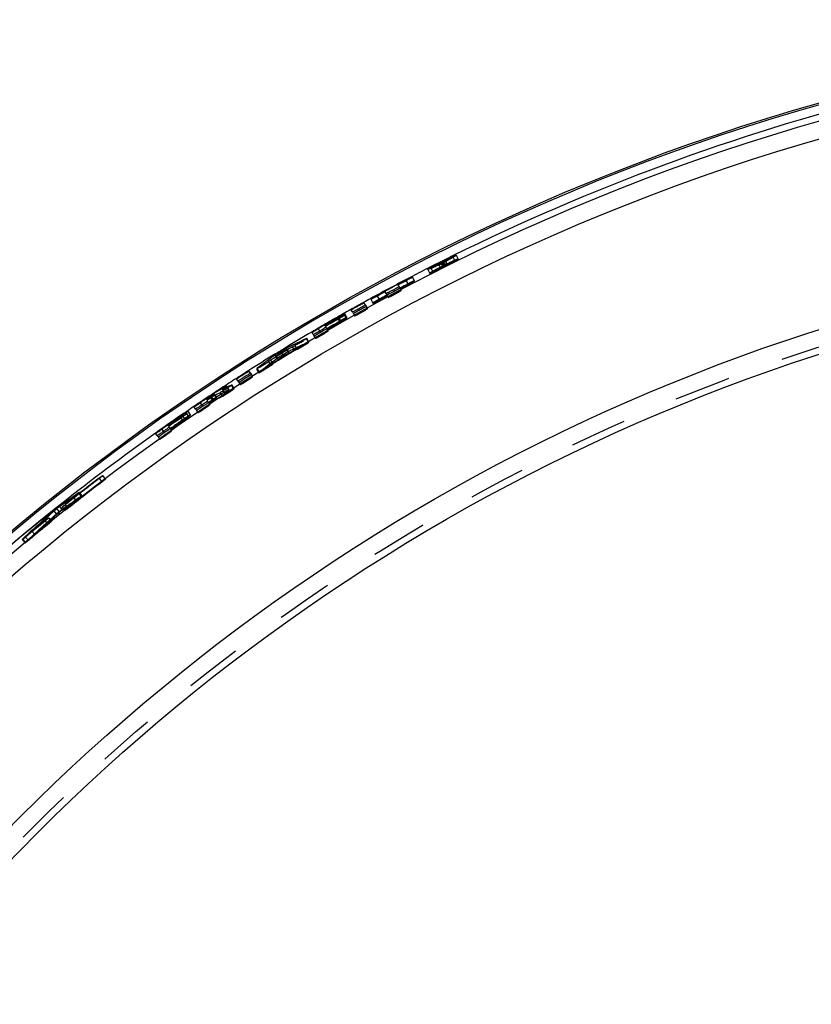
# Model space of a CAD drawing. Header units: millimetres. Extents: x 242 to 758, y 242 to 758.
# Tile 4 of 6: x 339 to 430, y 640 to 753. Entities that reach past the tile are written whole.
import ezdxf

# ---------------------------------------------------------------- set-up
doc = ezdxf.new("R2010")
doc.units = ezdxf.units.MM
doc.header["$LTSCALE"] = 65.185185
doc.linetypes.add('HIDDEN', pattern=[0.2, 0.1, -0.1])
doc.layers.add('KONST.EL_MIT_GEO', color=7, linetype='CONTINUOUS')

msp = doc.modelspace()

# ---------------------------------------------------------------- linework, layer by layer
at = {"layer": 'KONST.EL_MIT_GEO', "color": 7, "linetype": 'Continuous'}
for p, q in [((386.96, 724.86), (386.95, 724.87)), ((387.46, 725.11), (387.46, 725.12)), ((380.9, 721.46), (380.8, 721.65)), ((382.4, 722.26), (382.3, 722.45)), ((378.51, 720.15), (378.38, 720.38)), ((377.02, 719.33), (376.9, 719.55)), ((372.5, 716.73), (372.37, 716.95)), ((373.08, 717.41), (373.23, 717.16)), ((373.88, 717.73), (373.96, 717.59)), ((370.41, 715.67), (370.67, 715.79)), ((370.67, 715.79), (370.93, 715.91)), ((370.93, 715.91), (371.44, 716.16)), ((369.38, 715.18), (370.15, 715.55)), ((369.38, 715.18), (369.44, 715.09)), ((369.43, 715), (369.48, 714.91)), ((370.38, 715.45), (370.1, 715.32)), ((370.15, 715.55), (370.41, 715.67)), ((367.4, 713.64), (367.36, 713.6)), ((367.6, 713.79), (367.4, 713.64)), ((367.83, 714.2), (368.06, 714.37)), ((368.06, 714.37), (368.11, 714.28)), ((365.26, 712.3), (365.12, 712.52)), ((363.83, 711.39), (363.69, 711.6)), ((361.77, 710.03), (361.61, 709.94)), ((362.05, 710.38), (362.38, 710.55)), ((362.05, 710.38), (362.12, 710.26)), ((360.25, 709.24), (360.34, 709.11)), ((361.18, 709.77), (361.13, 709.85)), ((361.61, 709.94), (361.44, 709.86)), ((358.94, 708.16), (358.8, 708.37)), ((359.48, 708.87), (359.64, 708.63)), ((355.05, 705.83), (355.22, 705.59)), ((355.82, 706.21), (355.91, 706.08)), ((354.53, 705.1), (354.38, 705.31)), ((343.61, 697.23), (344.36, 697.75)), ((344.86, 698.02), (343.91, 697.35)), ((344.36, 697.75), (344.73, 698.01)), ((342.21, 696.11), (342.62, 696.47)), ((342.96, 696.68), (342.64, 696.39)), ((343.28, 696.91), (342.96, 696.68)), ((343.25, 696.97), (343.61, 697.23)), ((343.91, 697.35), (343.28, 696.91)), ((341.02, 695.01), (341.41, 695.38)), ((342, 695.82), (341.36, 695.23)), ((341.41, 695.38), (341.81, 695.74)), ((341.81, 695.74), (342.21, 696.11)), ((342.32, 696.11), (342, 695.82)), ((342.64, 696.39), (342.32, 696.11)), ((340.41, 694.36), (340.09, 694.07)), ((340.62, 694.65), (341.02, 695.01)), ((341.36, 695.23), (341.04, 694.94)), ((339.03, 693.18), (339.82, 693.91))]:
    msp.add_line(p, q, dxfattribs=at)
at = {"layer": 'KONST.EL_MIT_GEO', "color": 8, "linetype": 'HIDDEN'}
for p, q in [((387.21, 724.37), (386.97, 724.84)), ((387.21, 725), (387.46, 724.49)), ((387.3, 725.01), (387.22, 724.97)), ((387.33, 725.02), (387.3, 725.01)), ((387.3, 725.01), (387.52, 724.56)), ((387.33, 725.07), (387.56, 724.6)), ((387.48, 725.06), (387.33, 725.02)), ((387.46, 725.11), (387.7, 724.61)), ((387.54, 725.13), (387.7, 725.18)), ((387.54, 725.13), (387.77, 724.69)), ((387.7, 725.18), (387.74, 725.19)), ((387.71, 725.25), (387.96, 724.74)), ((388.61, 725.67), (388.83, 725.22)), ((388.99, 725.86), (389.21, 725.41)), ((385.7, 724.21), (385.93, 723.77)), ((386.08, 724.4), (386.31, 723.96)), ((387.21, 724.37), (387.46, 724.49)), ((387.43, 724.56), (387.55, 724.62)), ((387.56, 724.6), (387.44, 724.53)), ((387.52, 724.56), (387.7, 724.61)), ((387.7, 724.61), (387.96, 724.74)), ((387.87, 724.72), (387.77, 724.69)), ((387.96, 724.74), (387.87, 724.72)), ((383.17, 722.99), (383.44, 722.49)), ((384.17, 722.91), (383.94, 723.35)), ((380.9, 721.46), (381.14, 721.02)), ((382.4, 722.26), (382.63, 721.82)), ((379.13, 720.79), (379.37, 720.35)), ((379.85, 721.22), (380.13, 720.72)), ((376.4, 718.7), (376.16, 719.13)), ((377.02, 719.33), (377.27, 718.89)), ((378.51, 720.15), (378.75, 719.72)), ((375.35, 718.57), (375.64, 718.07)), ((375.4, 718.75), (375.69, 718.25)), ((376.35, 718.52), (376.1, 718.96)), ((373.23, 717.16), (373.34, 716.98)), ((373.88, 717.73), (373.85, 717.77)), ((374.21, 717.15), (373.96, 717.59)), ((371.44, 716.16), (371.7, 716.28)), ((371.7, 716.28), (371.95, 715.85)), ((372.02, 715.87), (371.76, 716.3)), ((372.5, 716.73), (372.75, 716.3)), ((368.77, 714.69), (368.68, 714.61)), ((368.88, 714.74), (368.77, 714.69)), ((368.77, 714.69), (369.04, 714.26)), ((369.44, 715.09), (369.64, 714.75)), ((369.48, 714.91), (369.69, 714.57)), ((369.9, 714.88), (369.64, 714.75)), ((370.15, 715), (369.9, 714.88)), ((370.1, 715.32), (370.36, 714.89)), ((370.36, 714.89), (370.64, 715.03)), ((370.38, 715.45), (370.64, 715.03)), ((367.64, 713.43), (367.19, 713.08)), ((367.36, 713.6), (367.62, 713.18)), ((367.6, 713.79), (367.86, 713.37)), ((367.87, 713.6), (367.64, 713.43)), ((368.32, 713.94), (367.87, 713.6)), ((368.11, 714.28), (368.32, 713.94)), ((368.2, 714.25), (368.46, 713.82)), ((365.26, 712.3), (365.52, 711.88)), ((365.98, 712.76), (366.25, 712.34)), ((366.03, 712.81), (366.29, 712.38)), ((366.52, 712.56), (366.29, 712.38)), ((366.97, 712.91), (366.52, 712.56)), ((367.19, 713.08), (366.97, 712.91)), ((367.62, 713.18), (367.86, 713.37)), ((363.83, 711.39), (364.1, 710.97)), ((361.77, 710.03), (362.05, 709.62)), ((362.12, 710.26), (362.32, 709.96)), ((362.43, 710.02), (362.32, 709.96)), ((362.81, 710.36), (362.54, 710.78)), ((362.87, 710.81), (363.04, 710.9)), ((363.04, 710.9), (363.31, 710.48)), ((363.38, 710.51), (363.11, 710.93)), ((360.25, 709.24), (360.22, 709.28)), ((360.62, 708.69), (360.34, 709.11)), ((360.57, 709.61), (360.92, 709.09)), ((360.78, 709.5), (361.05, 709.08)), ((361.4, 709.44), (361.18, 709.77)), ((358.37, 707.48), (358.09, 707.89)), ((358.94, 708.16), (359.22, 707.75)), ((359.64, 708.63), (359.76, 708.46)), ((357.21, 707.18), (357.54, 706.71)), ((357.37, 707.44), (357.7, 706.97)), ((358.21, 707.21), (357.93, 707.62)), ((355.22, 705.59), (355.34, 705.42)), ((355.82, 706.21), (355.79, 706.25)), ((356.2, 705.67), (355.91, 706.08)), ((354.53, 705.1), (354.81, 704.69)), ((348.18, 699.77), (347.85, 700.21)), ((348.56, 700.09), (348.25, 700.49)), ((344.73, 698.01), (345.1, 698.27)), ((345.17, 697.62), (344.86, 698.02)), ((345.1, 698.27), (345.47, 698.52)), ((345.78, 698.13), (345.47, 698.52)), ((345.53, 697.96), (345.78, 698.13)), ((345.86, 698.17), (345.55, 698.57)), ((342.93, 696.08), (342.62, 696.47)), ((343.27, 696.29), (342.96, 696.68)), ((343.56, 696.58), (343.25, 696.97)), ((343.57, 696.85), (343.88, 696.46)), ((344.28, 696.75), (343.94, 697.17)), ((344.54, 697.27), (344.79, 697.44)), ((341.97, 694.9), (341.63, 695.32)), ((341.73, 694.99), (342.53, 695.72)), ((342.33, 695.22), (342.02, 695.61)), ((342.53, 695.72), (342.93, 696.08)), ((341.04, 694.94), (340.41, 694.36)), ((340.93, 694.26), (341.73, 694.99)), ((338.97, 693.11), (339.29, 692.72)), ((339.35, 692.79), (339.03, 693.18)), ((339.35, 692.79), (339.75, 693.16)), ((339.68, 693.02), (339.36, 693.4)), ((339.75, 693.16), (340.14, 693.53)), ((340.41, 693.68), (340.09, 694.07)), ((340.14, 693.53), (340.36, 693.74))]:
    msp.add_line(p, q, dxfattribs=at)
at = {"layer": 'KONST.EL_MIT_GEO', "color": 7, "linetype": 'Continuous'}
for radius in [253, 251, 249, 228, 225.3]:
    msp.add_circle((500, 500), radius, dxfattribs=at)
at = {"layer": 'KONST.EL_MIT_GEO', "color": 8, "linetype": 'HIDDEN'}
msp.add_circle((500, 500), 226.1, dxfattribs=at)
at = {"layer": 'KONST.EL_MIT_GEO', "color": 7, "linetype": 'Continuous'}
for centre, radius, start, end in [((500, 500), 252.79, 92.1537, 87.8463), ((500, 500), 251.79, 128.6056, 87.8487), ((500, 500), 251.79, 92.1513, 116.2714), ((394.49, 710.2), 16.53, 118.2001, 118.8064), ((396.92, 705.68), 21.66, 117.6888, 118.2078), ((367.93, 763.71), 43.35, 295.7973, 296.1433), ((365.65, 768.35), 48.52, 296.1411, 296.4359), ((364.69, 770.29), 50.69, 296.434, 296.754), ((365.73, 768.22), 48.37, 296.7511, 297.0958), ((368.44, 762.94), 42.43, 297.0937, 297.449), ((392.96, 714.8), 11.72, 113.659, 114.3985), ((392.5, 716.59), 9.93, 112.645, 113.6717), ((500, 500), 251.79, 116.9151, 117.4577), ((379.63, 738.94), 15.95, 293.9158, 294.9457), ((375.31, 748.27), 26.24, 294.9045, 295.4013), ((371.3, 756.72), 35.58, 295.3949, 295.8015), ((500, 500), 251.74, 117.6497, 118.5061), ((500, 500), 251.67, 117.6497, 117.8848), ((373.61, 741.26), 20.7, 297.6491, 298.0702), ((500, 500), 251.67, 118.2711, 118.5061), ((500, 500), 251.79, 118.6982, 118.893), ((382.76, 715.27), 6.62, 120.6786, 121.5957), ((500, 500), 251.79, 119.2788, 119.5033), ((500, 500), 251.74, 119.6652, 120.2749), ((500, 500), 251.62, 119.6953, 120.0817), ((500, 500), 251.54, 119.6953, 120.0817), ((365.15, 736.46), 20.66, 299.6947, 300.1265), ((500, 500), 251.79, 120.4664, 121.2713), ((381.85, 702.4), 17.38, 120.276, 120.787), ((360.66, 733.25), 20.28, 300.6013, 301.4105), ((364.06, 727.69), 13.77, 301.3811, 302.4004), ((500, 500), 251.47, 121.1008, 121.7696), ((500, 500), 251.54, 121.2708, 121.5996), ((374.04, 705.79), 10.46, 123.0789, 123.6517), ((377.07, 701.12), 16.03, 120.2908, 123.0208), ((500, 500), 251.79, 121.5997, 122.4016), ((519.7, 515.14), 250.38, 127.341, 127.8623), ((500, 500), 251.79, 122.7874, 123.2553), ((381.83, 677.76), 38.29, 122.4388, 122.8462), ((379.21, 681.89), 33.4, 121.9871, 122.4396), ((376.35, 686.47), 27.99, 121.4789, 121.991), ((351.4, 727.32), 20.17, 302.9711, 303.7835), ((479.25, 489.06), 250.44, 117.6911, 117.8193), ((500, 500), 251.74, 123.631, 123.9311), ((500, 500), 251.62, 123.631, 123.7379), ((500, 500), 251.54, 123.6059, 123.7379), ((367.14, 699.73), 11.79, 123.1154, 123.6285), ((479.33, 488.91), 250.43, 118.0838, 118.2558), ((383.86, 674.61), 42.03, 122.8435, 123.2322), ((500, 500), 251.79, 124.1246, 124.3188), ((369.18, 694.45), 17.38, 123.9322, 124.4432), ((500, 500), 251.74, 124.5106, 125.1545), ((500, 500), 251.62, 124.575, 124.9614), ((500, 500), 251.54, 124.575, 124.9614), ((345.52, 724.14), 20.67, 304.5744, 304.9957), ((365.06, 691.61), 17.38, 125.1557, 125.6666), ((500, 500), 251.79, 125.3465, 128.474), ((500, 500), 251.46, 127.2337, 128.3606), ((500, 500), 251.42, 127.2337, 128.3606), ((340.44, 704.22), 7.62, 305.9885, 307.2648), ((500, 500), 251.42, 129.0367, 129.7128), ((500, 500), 251.46, 129.0367, 129.4879), ((510.77, 509.97), 251.12, 132.6557, 132.9024)]:
    msp.add_arc(centre, radius, start, end, dxfattribs=at)
at = {"layer": 'KONST.EL_MIT_GEO', "color": 8, "linetype": 'HIDDEN'}
for centre, radius, start, end in [((500, 500), 251.79, 128.474, 87.8487), ((500, 500), 251.79, 116.2714, 116.9151), ((398.59, 702.5), 25.25, 117.2323, 117.6941), ((403.16, 693.44), 35.42, 115.9605, 117.2939), ((500, 500), 251.69, 116.5931, 116.6896), ((500, 500), 251.62, 116.6253, 116.6896), ((399.73, 700.28), 27.75, 116.7976, 117.2329), ((500, 500), 251.67, 116.5931, 116.6253), ((400.31, 699.13), 29.03, 116.3703, 116.801), ((370.65, 758.38), 37.34, 296.4198, 296.7545), ((399.72, 700.32), 27.71, 115.9399, 116.3736), ((371.06, 757.58), 36.45, 296.7539, 296.9384), ((500, 500), 251.62, 116.4976, 116.5636), ((371.8, 756.12), 34.81, 296.9383, 297.092), ((372.69, 754.37), 32.85, 297.0916, 297.2825), ((401.72, 696.41), 32.11, 115.4975, 115.965), ((403.1, 693.59), 34.76, 115.9356, 116.3778), ((373.76, 752.29), 30.51, 297.2824, 297.4588), ((375.87, 748.26), 25.96, 297.4508, 297.8835), ((373.47, 752.84), 31.63, 297.0928, 297.4587), ((399.93, 700.16), 27.96, 114.9846, 115.5024), ((379.13, 742.09), 18.99, 297.8765, 298.4042), ((376.1, 747.79), 25.94, 297.454, 297.8851), ((397.32, 705.78), 21.76, 114.3924, 114.9917), ((379.33, 741.68), 19.02, 297.8782, 298.4022), ((394.75, 711.45), 15.54, 113.6485, 114.3997), ((382.27, 736.25), 12.85, 298.3945, 299.0764), ((384.72, 731.85), 7.81, 299.0531, 300.0236), ((393.16, 712.05), 13.79, 118.8299, 119.9293), ((396.7, 705.65), 21.11, 118.2491, 118.8632), ((381.41, 735.81), 12.85, 294.1179, 294.7998), ((399.7, 700.07), 27.44, 117.7267, 118.2567), ((401.72, 696.24), 31.77, 117.2583, 117.732), ((403.09, 693.57), 34.77, 116.8135, 117.2587), ((500.09, 499.86), 251.37, 116.5971, 116.6937), ((371.68, 756.31), 35.53, 296.0995, 296.4344), ((403.81, 692.15), 36.36, 116.3746, 116.8168), ((370.96, 757.77), 37.16, 296.4319, 296.7624), ((391.15, 717.44), 8.04, 115.5886, 116.595), ((390.67, 718.43), 6.94, 114.9335, 115.6045), ((371.69, 756.31), 35.53, 296.7599, 297.0948), ((500, 500), 251.79, 117.4577, 118.6982), ((500.09, 499.86), 251.4, 117.6531, 118.509), ((500.09, 499.86), 251.33, 117.6531, 117.888), ((390.95, 708.15), 16.26, 117.1514, 117.6506), ((500, 500), 251.79, 118.893, 119.2788), ((500.09, 499.86), 251.33, 118.2741, 118.509), ((500, 500), 251.79, 119.5033, 120.4664), ((385.88, 705.14), 16.5, 119.5504, 120.0427), ((500.09, 499.86), 251.4, 119.6673, 120.2766), ((500, 500), 251.67, 119.6652, 120.0817), ((500.09, 499.86), 251.33, 119.6673, 120.0835), ((500.09, 499.86), 251.28, 119.6974, 120.0835), ((500.09, 499.86), 251.2, 119.6974, 120.0835), ((365.2, 736.67), 20.69, 299.6646, 300.0841), ((383.63, 704.06), 16.21, 119.2349, 119.6951), ((383.7, 704.19), 16.26, 119.1656, 119.6648), ((382.07, 702.02), 17.32, 120.2777, 120.7782), ((477.61, 489.25), 250.02, 114.9984, 115.4543), ((500.09, 499.86), 251.13, 121.1021, 121.7704), ((500, 500), 251.79, 121.2713, 121.5997), ((519.81, 515), 250.37, 127.1291, 127.2674), ((500.09, 499.86), 251.2, 121.2719, 121.6005), ((477.62, 489.21), 250.37, 115.603, 115.7413), ((477.69, 489.07), 250.03, 115.5929, 115.7588), ((519.9, 514.87), 250.03, 127.1136, 127.2795), ((500, 500), 251.79, 122.4016, 122.7874), ((500, 500), 251.79, 123.2553, 124.1246), ((354.34, 721.06), 13.18, 305.817, 306.6555), ((479.33, 488.92), 250.1, 117.6378, 117.8656), ((500.09, 499.86), 251.4, 123.6306, 123.9305), ((500, 500), 251.67, 123.631, 123.7379), ((500.09, 499.86), 251.33, 123.6306, 123.7374), ((500.09, 499.86), 251.28, 123.6306, 123.7374), ((384.21, 674.07), 42.68, 123.2297, 123.6302), ((500.09, 499.86), 251.2, 123.6055, 123.7374), ((384.15, 674.16), 42.07, 123.4815, 123.6304), ((353.09, 720.85), 14.13, 303.63, 304.174), ((384.51, 673.62), 42.72, 123.2033, 123.4816), ((479.4, 488.79), 250.07, 117.987, 118.2448), ((384.02, 674.37), 41.82, 122.8212, 123.2053), ((381.81, 677.8), 37.75, 122.3726, 122.8252), ((500, 500), 251.79, 124.3188, 125.3465), ((369.43, 694.09), 17.32, 123.9316, 124.4321), ((500.09, 499.86), 251.4, 124.5096, 125.1531), ((500, 500), 251.67, 124.5106, 124.9614), ((500.09, 499.86), 251.33, 124.5096, 124.9601), ((500.09, 499.86), 251.28, 124.574, 124.9601), ((500.09, 499.86), 251.2, 124.574, 124.9601), ((345.69, 724.43), 20.7, 304.51, 304.9311), ((366.71, 693.39), 16.24, 124.0722, 124.5714), ((366.86, 693.63), 16.26, 124.0079, 124.5071), ((365.67, 695.44), 14.09, 122.5441, 124.0767), ((362.2, 700.87), 7.64, 121.6861, 122.5145), ((365.31, 691.25), 17.32, 125.1543, 125.6547), ((500.09, 499.86), 251.12, 127.231, 128.3572), ((500.09, 499.86), 251.08, 127.231, 128.3572), ((488.06, 491.44), 250.85, 124.7228, 125.2522), ((488.02, 491.5), 250.86, 124.6115, 124.8176), ((488.06, 491.43), 250.93, 124.8863, 125.1611), ((350.76, 688.55), 10.5, 128.3578, 128.9605), ((510.94, 509.76), 250.81, 131.9512, 132.8363), ((500.09, 499.86), 251.08, 129.0328, 129.7085), ((510.87, 509.83), 250.79, 132.6584, 132.8354), ((500.09, 499.86), 251.12, 129.0328, 129.4838)]:
    msp.add_arc(centre, radius, start, end, dxfattribs=at)
for points, knots in [([(385.7, 724.21), (385.7, 724.22), (385.74, 724.25), (385.79, 724.29), (385.9, 724.36), (386.11, 724.48), (386.46, 724.67), (386.75, 724.83), (386.92, 724.91)], [0, 0, 0, 0, 0.020731, 0.075643, 0.163878, 0.283156, 0.602352, 1, 1, 1, 1]), ([(385.93, 723.77), (385.93, 723.75), (386, 723.78), (386.08, 723.8), (386.25, 723.88), (386.54, 724.01), (387.01, 724.23), (387.6, 724.52), (388.2, 724.82), (388.65, 725.06), (388.93, 725.22), (389.09, 725.31), (389.15, 725.36), (389.22, 725.4), (389.21, 725.41)], [0, 0, 0, 0, 0.01064, 0.039427, 0.085555, 0.147338, 0.309035, 0.5, 0.690965, 0.852662, 0.914445, 0.960573, 0.98936, 1, 1, 1, 1]), ([(388.83, 725.22), (388.83, 725.23), (388.77, 725.21), (388.71, 725.19), (388.58, 725.14), (388.36, 725.04), (388, 724.87), (387.54, 724.65), (387.08, 724.42), (386.73, 724.23), (386.52, 724.11), (386.4, 724.04), (386.35, 723.99), (386.3, 723.97), (386.31, 723.96)], [0, 0, 0, 0, 0.010641, 0.039432, 0.085571, 0.147364, 0.309066, 0.5, 0.690934, 0.852636, 0.914429, 0.960568, 0.989359, 1, 1, 1, 1]), ([(386.57, 724.6), (386.62, 724.62), (386.86, 724.73), (387.09, 724.84), (387.27, 724.93)], [0, 0, 0, 0, 0.224597, 1, 1, 1, 1]), ([(387.32, 725.08), (387.37, 725.1), (387.46, 725.14), (387.58, 725.21), (387.65, 725.22), (387.71, 725.26), (387.71, 725.25)], [0, 0, 0, 0, 0.37659, 0.695792, 0.915235, 1, 1, 1, 1]), ([(387.46, 725.12), (387.45, 725.14), (387.39, 725.08), (387.36, 725.08), (387.33, 725.07)], [0, 0, 0, 0, 0.304621, 1, 1, 1, 1]), ([(387.34, 725.04), (387.37, 725.06), (387.39, 725.08), (387.47, 725.1), (387.46, 725.11)], [0, 0, 0, 0, 0.695621, 1, 1, 1, 1]), ([(387.72, 725.24), (387.73, 725.22), (387.62, 725.19), (387.59, 725.16), (387.54, 725.13)], [0, 0, 0, 0, 0.274702, 1, 1, 1, 1]), ([(387.93, 724.8), (387.93, 724.82), (387.84, 724.75), (387.79, 724.75), (387.75, 724.73)], [0, 0, 0, 0, 0.283891, 1, 1, 1, 1]), ([(387.77, 724.69), (387.81, 724.71), (387.84, 724.75), (387.95, 724.78), (387.94, 724.79)], [0, 0, 0, 0, 0.725984, 1, 1, 1, 1]), ([(388.81, 725.27), (388.75, 725.24), (388.44, 725.11), (388.14, 724.96), (387.9, 724.85)], [0, 0, 0, 0, 0.207568, 1, 1, 1, 1]), ([(388.16, 725.39), (388.23, 725.43), (388.31, 725.48), (388.39, 725.52), (388.41, 725.53)], [0, 0, 0, 0, 0.781964, 1, 1, 1, 1]), ([(388.61, 725.67), (388.61, 725.68), (388.56, 725.66), (388.5, 725.64), (388.39, 725.6), (388.3, 725.56), (388.25, 725.54)], [0, 0, 0, 0, 0.072481, 0.267399, 0.580028, 1, 1, 1, 1]), ([(388.5, 725.59), (388.51, 725.59), (388.55, 725.61), (388.58, 725.64), (388.6, 725.65)], [0, 0, 0, 0, 0.335307, 1, 1, 1, 1]), ([(388.63, 725.08), (388.68, 725.11), (388.72, 725.16), (388.84, 725.2), (388.83, 725.22)], [0, 0, 0, 0, 0.7349, 1, 1, 1, 1]), ([(388.68, 725.75), (388.71, 725.77), (388.81, 725.8), (388.9, 725.84), (388.96, 725.86)], [0, 0, 0, 0, 0.351082, 1, 1, 1, 1]), ([(389.21, 725.41), (389.21, 725.42), (389.15, 725.4), (389.09, 725.38), (388.96, 725.33), (388.87, 725.29), (388.81, 725.27)], [0, 0, 0, 0, 0.072886, 0.266902, 0.578796, 1, 1, 1, 1]), ([(388.96, 725.86), (388.97, 725.86), (388.98, 725.86), (388.99, 725.86), (388.99, 725.86)], [0, 0, 0, 0, 0.682312, 1, 1, 1, 1]), ([(386.28, 724), (386.24, 723.98), (386.12, 723.91), (386.01, 723.84), (385.94, 723.79)], [0, 0, 0, 0, 0.357829, 1, 1, 1, 1]), ([(386.19, 724.49), (386.16, 724.47), (386.14, 724.45), (386.07, 724.41), (386.08, 724.4)], [0, 0, 0, 0, 0.732164, 1, 1, 1, 1]), ([(386.08, 724.4), (386.09, 724.39), (386.15, 724.42), (386.23, 724.44), (386.39, 724.52), (386.5, 724.57), (386.57, 724.6)], [0, 0, 0, 0, 0.072102, 0.269378, 0.583565, 1, 1, 1, 1]), ([(386.31, 723.96), (386.31, 723.95), (386.36, 723.97), (386.41, 723.98), (386.53, 724.03), (386.61, 724.07), (386.66, 724.09)], [0, 0, 0, 0, 0.072435, 0.267203, 0.579797, 1, 1, 1, 1]), ([(386.8, 724.15), (386.84, 724.17), (387.01, 724.25), (387.18, 724.33), (387.31, 724.4)], [0, 0, 0, 0, 0.22748, 1, 1, 1, 1]), ([(387.56, 724.6), (387.58, 724.61), (387.6, 724.61), (387.67, 724.66), (387.66, 724.65)], [0, 0, 0, 0, 0.470246, 1, 1, 1, 1]), ([(387.68, 724.68), (387.68, 724.69), (387.63, 724.65), (387.6, 724.65), (387.58, 724.63)], [0, 0, 0, 0, 0.259301, 1, 1, 1, 1]), ([(383.44, 722.49), (383.54, 722.54), (383.71, 722.63), (383.96, 722.76), (384.05, 722.84), (384.18, 722.89), (384.17, 722.91)], [0, 0, 0, 0, 0.387068, 0.713194, 0.926733, 1, 1, 1, 1]), ([(384.17, 722.91), (384.16, 722.92), (384.08, 722.87), (383.96, 722.84), (383.76, 722.73), (383.61, 722.66), (383.53, 722.62)], [0, 0, 0, 0, 0.076619, 0.287533, 0.610179, 1, 1, 1, 1]), ([(381.14, 721.02), (381.15, 721), (381.25, 721.08), (381.39, 721.11), (381.63, 721.25), (381.9, 721.38), (382.16, 721.53), (382.42, 721.66), (382.52, 721.75), (382.64, 721.8), (382.63, 721.82)], [0, 0, 0, 0, 0.039053, 0.14742, 0.309132, 0.5, 0.690868, 0.85258, 0.960947, 1, 1, 1, 1]), ([(379.37, 720.35), (379.39, 720.33), (379.48, 720.41), (379.62, 720.44), (379.86, 720.58), (380.04, 720.67), (380.13, 720.72)], [0, 0, 0, 0, 0.079289, 0.297853, 0.622746, 1, 1, 1, 1]), ([(379.45, 720.41), (379.44, 720.41), (379.42, 720.39), (379.39, 720.37), (379.38, 720.36)], [0, 0, 0, 0, 0.349176, 1, 1, 1, 1]), ([(380.09, 720.78), (380.03, 720.75), (379.81, 720.63), (379.6, 720.51), (379.45, 720.41)], [0, 0, 0, 0, 0.301805, 1, 1, 1, 1]), ([(376.15, 719.12), (376.09, 719.07), (375.89, 718.95), (375.7, 718.83), (375.57, 718.76)], [0, 0, 0, 0, 0.343945, 1, 1, 1, 1]), ([(377.62, 719.42), (377.56, 719.39), (377.41, 719.29), (377.24, 719.21), (377.15, 719.13)], [0, 0, 0, 0, 0.356474, 1, 1, 1, 1]), ([(377.27, 718.89), (377.28, 718.88), (377.38, 718.96), (377.52, 718.99), (377.76, 719.13), (378.03, 719.27), (378.29, 719.43), (378.54, 719.56), (378.63, 719.65), (378.76, 719.7), (378.75, 719.72)], [0, 0, 0, 0, 0.039053, 0.14742, 0.309132, 0.5, 0.690868, 0.85258, 0.960947, 1, 1, 1, 1]), ([(378.62, 719.94), (378.62, 719.95), (378.59, 719.93), (378.54, 719.91), (378.45, 719.87), (378.29, 719.79), (378.05, 719.66), (377.85, 719.55), (377.74, 719.49)], [0, 0, 0, 0, 0.021907, 0.081888, 0.178085, 0.306079, 0.632143, 1, 1, 1, 1]), ([(375.64, 718.07), (375.73, 718.13), (375.9, 718.23), (376.15, 718.37), (376.24, 718.45), (376.36, 718.51), (376.35, 718.52)], [0, 0, 0, 0, 0.387152, 0.713281, 0.926766, 1, 1, 1, 1]), ([(375.69, 718.25), (375.78, 718.3), (375.95, 718.4), (376.2, 718.54), (376.29, 718.63), (376.42, 718.68), (376.4, 718.7)], [0, 0, 0, 0, 0.387068, 0.713194, 0.926733, 1, 1, 1, 1]), ([(376.35, 718.52), (376.34, 718.54), (376.26, 718.48), (376.14, 718.44), (375.94, 718.32), (375.79, 718.25), (375.71, 718.2)], [0, 0, 0, 0, 0.07678, 0.288231, 0.611059, 1, 1, 1, 1]), ([(376.2, 718.61), (376.17, 718.6), (376.03, 718.52), (375.89, 718.45), (375.77, 718.38)], [0, 0, 0, 0, 0.213118, 1, 1, 1, 1]), ([(376.28, 718.65), (376.27, 718.65), (376.24, 718.63), (376.22, 718.62), (376.2, 718.61)], [0, 0, 0, 0, 0.470077, 1, 1, 1, 1]), ([(376.4, 718.7), (376.39, 718.71), (376.34, 718.67), (376.31, 718.67), (376.28, 718.65)], [0, 0, 0, 0, 0.26985, 1, 1, 1, 1]), ([(373.21, 716.9), (373.08, 716.83), (372.89, 716.7), (372.69, 716.59), (372.63, 716.53)], [0, 0, 0, 0, 0.655296, 1, 1, 1, 1]), ([(372.75, 716.3), (372.76, 716.28), (372.87, 716.36), (373, 716.4), (373.24, 716.55), (373.5, 716.69), (373.76, 716.85), (374.01, 716.99), (374.1, 717.09), (374.22, 717.13), (374.21, 717.15)], [0, 0, 0, 0, 0.039053, 0.14742, 0.309132, 0.5, 0.690868, 0.85258, 0.960947, 1, 1, 1, 1]), ([(370.64, 715.03), (370.76, 715.08), (371.04, 715.24), (371.39, 715.45), (371.68, 715.63), (371.87, 715.74), (371.94, 715.81), (372.02, 715.85), (372.01, 715.87)], [0, 0, 0, 0, 0.243649, 0.59506, 0.758987, 0.887513, 0.970283, 1, 1, 1, 1]), ([(372, 715.86), (371.99, 715.86), (371.98, 715.86), (371.96, 715.85), (371.95, 715.85)], [0, 0, 0, 0, 0.421977, 1, 1, 1, 1]), ([(369.43, 714.64), (369.37, 714.61), (369.13, 714.47), (368.89, 714.32), (368.7, 714.2)], [0, 0, 0, 0, 0.225076, 1, 1, 1, 1]), ([(369.64, 714.75), (369.63, 714.75), (369.62, 714.74), (369.6, 714.73), (369.6, 714.73)], [0, 0, 0, 0, 0.465754, 1, 1, 1, 1]), ([(368.37, 713.98), (368.36, 713.98), (368.34, 713.96), (368.33, 713.95), (368.32, 713.94)], [0, 0, 0, 0, 0.540605, 1, 1, 1, 1]), ([(368.7, 714.2), (368.67, 714.18), (368.56, 714.11), (368.45, 714.04), (368.37, 713.98)], [0, 0, 0, 0, 0.291227, 1, 1, 1, 1]), ([(366.29, 712.38), (366.28, 712.37), (366.27, 712.36), (366.24, 712.34), (366.25, 712.34)], [0, 0, 0, 0, 0.735372, 1, 1, 1, 1]), ([(366.25, 712.34), (366.25, 712.33), (366.33, 712.39), (366.42, 712.41), (366.61, 712.53), (366.9, 712.7), (367.25, 712.93), (367.52, 713.1), (367.62, 713.18)], [0, 0, 0, 0, 0.029717, 0.112487, 0.241013, 0.40494, 0.756351, 1, 1, 1, 1]), ([(364.53, 711.59), (364.41, 711.51), (364.22, 711.38), (364.03, 711.25), (363.97, 711.2)], [0, 0, 0, 0, 0.652544, 1, 1, 1, 1]), ([(364.1, 710.97), (364.11, 710.95), (364.21, 711.04), (364.34, 711.08), (364.57, 711.24), (364.83, 711.39), (365.08, 711.56), (365.32, 711.71), (365.41, 711.81), (365.54, 711.86), (365.52, 711.88)], [0, 0, 0, 0, 0.039053, 0.14742, 0.309132, 0.5, 0.690868, 0.85258, 0.960947, 1, 1, 1, 1]), ([(365.28, 712.05), (365.23, 712.02), (364.98, 711.88), (364.73, 711.72), (364.53, 711.59)], [0, 0, 0, 0, 0.184817, 1, 1, 1, 1]), ([(365.39, 712.1), (365.38, 712.1), (365.33, 712.07), (365.3, 712.06), (365.28, 712.05)], [0, 0, 0, 0, 0.264963, 1, 1, 1, 1]), ([(362.25, 710.08), (362.2, 710.05), (361.98, 709.92), (361.77, 709.78), (361.6, 709.68)], [0, 0, 0, 0, 0.222881, 1, 1, 1, 1]), ([(362.05, 709.62), (362.16, 709.68), (362.43, 709.85), (362.78, 710.07), (363.06, 710.26), (363.24, 710.38), (363.3, 710.45), (363.39, 710.49), (363.38, 710.51)], [0, 0, 0, 0, 0.247906, 0.599043, 0.761963, 0.889181, 0.970828, 1, 1, 1, 1]), ([(362.53, 710.24), (362.51, 710.23), (362.42, 710.18), (362.32, 710.12), (362.25, 710.08)], [0, 0, 0, 0, 0.219396, 1, 1, 1, 1]), ([(362.32, 709.96), (362.4, 710.01), (362.52, 710.1), (362.69, 710.23), (362.76, 710.3), (362.82, 710.35), (362.81, 710.36)], [0, 0, 0, 0, 0.427229, 0.739744, 0.930468, 1, 1, 1, 1]), ([(362.81, 710.36), (362.8, 710.38), (362.67, 710.3), (362.6, 710.28), (362.53, 710.24)], [0, 0, 0, 0, 0.258296, 1, 1, 1, 1]), ([(363.36, 710.5), (363.35, 710.5), (363.33, 710.49), (363.32, 710.48), (363.31, 710.48)], [0, 0, 0, 0, 0.427385, 1, 1, 1, 1]), ([(361.4, 709.44), (361.39, 709.45), (361.32, 709.39), (361.23, 709.36), (361.07, 709.24), (360.95, 709.17), (360.89, 709.13)], [0, 0, 0, 0, 0.077216, 0.29832, 0.623426, 1, 1, 1, 1]), ([(361.03, 709.16), (361.06, 709.18), (361.14, 709.24), (361.23, 709.3), (361.29, 709.34)], [0, 0, 0, 0, 0.283792, 1, 1, 1, 1]), ([(361.29, 709.34), (361.3, 709.35), (361.32, 709.36), (361.34, 709.38), (361.35, 709.39)], [0, 0, 0, 0, 0.540171, 1, 1, 1, 1]), ([(361.35, 709.39), (361.36, 709.39), (361.37, 709.4), (361.38, 709.41), (361.39, 709.42)], [0, 0, 0, 0, 0.561315, 1, 1, 1, 1]), ([(361.39, 709.42), (361.39, 709.42), (361.4, 709.43), (361.4, 709.44), (361.4, 709.44)], [0, 0, 0, 0, 0.719904, 1, 1, 1, 1]), ([(359.63, 708.37), (359.51, 708.29), (359.33, 708.16), (359.14, 708.03), (359.08, 707.97)], [0, 0, 0, 0, 0.655296, 1, 1, 1, 1]), ([(359.22, 707.75), (359.23, 707.73), (359.33, 707.82), (359.46, 707.86), (359.69, 708.02), (359.94, 708.19), (360.19, 708.36), (360.42, 708.51), (360.51, 708.62), (360.63, 708.67), (360.62, 708.69)], [0, 0, 0, 0, 0.039053, 0.14742, 0.309132, 0.5, 0.690868, 0.85258, 0.960947, 1, 1, 1, 1]), ([(357.54, 706.71), (357.63, 706.77), (357.78, 706.88), (358.02, 707.04), (358.1, 707.13), (358.22, 707.2), (358.21, 707.21)], [0, 0, 0, 0, 0.387152, 0.713281, 0.926766, 1, 1, 1, 1]), ([(358.21, 707.21), (358.2, 707.22), (358.12, 707.16), (358.01, 707.12), (357.82, 706.98), (357.69, 706.9), (357.61, 706.85)], [0, 0, 0, 0, 0.076592, 0.287459, 0.610104, 1, 1, 1, 1]), ([(357.7, 706.97), (357.79, 707.03), (357.94, 707.14), (358.18, 707.3), (358.26, 707.4), (358.39, 707.46), (358.37, 707.48)], [0, 0, 0, 0, 0.387068, 0.713194, 0.926733, 1, 1, 1, 1]), ([(358.26, 707.42), (358.24, 707.41), (358.22, 707.4), (358.19, 707.38), (358.18, 707.38)], [0, 0, 0, 0, 0.470077, 1, 1, 1, 1]), ([(358.37, 707.48), (358.36, 707.48), (358.32, 707.45), (358.28, 707.44), (358.26, 707.42)], [0, 0, 0, 0, 0.26985, 1, 1, 1, 1]), ([(354.81, 704.69), (354.83, 704.67), (354.92, 704.77), (355.05, 704.81), (355.28, 704.98), (355.53, 705.15), (355.77, 705.33), (356, 705.48), (356.09, 705.59), (356.21, 705.65), (356.2, 705.67)], [0, 0, 0, 0, 0.039053, 0.14742, 0.309132, 0.5, 0.690868, 0.85258, 0.960947, 1, 1, 1, 1]), ([(355.21, 705.33), (355.09, 705.24), (354.91, 705.1), (354.73, 704.97), (354.68, 704.91)], [0, 0, 0, 0, 0.655296, 1, 1, 1, 1]), ([(348.15, 699.81), (348.2, 699.85), (348.29, 699.91), (348.42, 700.01), (348.49, 700.04), (348.55, 700.1), (348.56, 700.09)], [0, 0, 0, 0, 0.376706, 0.701823, 0.922834, 1, 1, 1, 1]), ([(348.56, 700.09), (348.56, 700.08), (348.5, 700.04), (348.45, 699.98), (348.32, 699.88), (348.23, 699.81), (348.18, 699.77)], [0, 0, 0, 0, 0.076069, 0.287664, 0.61362, 1, 1, 1, 1]), ([(345.86, 698.17), (345.86, 698.17), (345.82, 698.14), (345.79, 698.11), (345.71, 698.04), (345.57, 697.92), (345.39, 697.78), (345.24, 697.67), (345.17, 697.62)], [0, 0, 0, 0, 0.024468, 0.097617, 0.216936, 0.370308, 0.716609, 1, 1, 1, 1]), ([(345.78, 698.13), (345.79, 698.14), (345.81, 698.15), (345.84, 698.17), (345.85, 698.17)], [0, 0, 0, 0, 0.628874, 1, 1, 1, 1]), ([(342.93, 696.08), (342.96, 696.11), (343.15, 696.27), (343.34, 696.42), (343.5, 696.54)], [0, 0, 0, 0, 0.209523, 1, 1, 1, 1]), ([(343.5, 696.54), (343.51, 696.55), (343.53, 696.56), (343.55, 696.58), (343.56, 696.58)], [0, 0, 0, 0, 0.531306, 1, 1, 1, 1]), ([(343.88, 696.46), (343.87, 696.47), (343.92, 696.5), (343.96, 696.55), (344.06, 696.62), (344.13, 696.68), (344.17, 696.71)], [0, 0, 0, 0, 0.072963, 0.276335, 0.595315, 1, 1, 1, 1]), ([(344.28, 696.75), (344.23, 696.71), (344.14, 696.64), (344.01, 696.54), (343.94, 696.51), (343.89, 696.45), (343.88, 696.46)], [0, 0, 0, 0, 0.376722, 0.701836, 0.922834, 1, 1, 1, 1]), ([(341.94, 694.93), (341.99, 694.97), (342.08, 695.04), (342.2, 695.14), (342.27, 695.18), (342.33, 695.23), (342.34, 695.22)], [0, 0, 0, 0, 0.376706, 0.701823, 0.922834, 1, 1, 1, 1]), ([(342.34, 695.22), (342.34, 695.21), (342.28, 695.18), (342.23, 695.11), (342.1, 695.01), (342.02, 694.94), (341.97, 694.9)], [0, 0, 0, 0, 0.076069, 0.287664, 0.61362, 1, 1, 1, 1]), ([(339.68, 693.02), (339.63, 692.98), (339.54, 692.91), (339.42, 692.8), (339.35, 692.77), (339.3, 692.71), (339.29, 692.72)], [0, 0, 0, 0, 0.379852, 0.706124, 0.924611, 1, 1, 1, 1]), ([(339.29, 692.72), (339.28, 692.73), (339.32, 692.76), (339.34, 692.78), (339.35, 692.79)], [0, 0, 0, 0, 0.261332, 1, 1, 1, 1])]:
    msp.add_open_spline(points, degree=3, knots=knots, dxfattribs=at)
at = {"layer": 'KONST.EL_MIT_GEO', "color": 7, "linetype": 'Continuous'}
for points, knots in [([(388.12, 725.48), (388.08, 725.46), (387.91, 725.38), (387.74, 725.3), (387.6, 725.24)], [0, 0, 0, 0, 0.22768, 1, 1, 1, 1]), ([(388.63, 725.62), (388.59, 725.6), (388.38, 725.48), (388.17, 725.37), (388, 725.28)], [0, 0, 0, 0, 0.213271, 1, 1, 1, 1]), ([(388.99, 725.86), (388.99, 725.85), (388.95, 725.82), (388.9, 725.78), (388.77, 725.7), (388.69, 725.65), (388.63, 725.62)], [0, 0, 0, 0, 0.072968, 0.2672, 0.57911, 1, 1, 1, 1]), ([(385.73, 724.21), (385.72, 724.21), (385.71, 724.21), (385.7, 724.21), (385.7, 724.21)], [0, 0, 0, 0, 0.682345, 1, 1, 1, 1]), ([(386.1, 724.35), (386.05, 724.34), (385.93, 724.28), (385.81, 724.23), (385.73, 724.21)], [0, 0, 0, 0, 0.356756, 1, 1, 1, 1]), ([(386.53, 724.68), (386.46, 724.65), (386.38, 724.6), (386.29, 724.55), (386.28, 724.54)], [0, 0, 0, 0, 0.781959, 1, 1, 1, 1]), ([(383.17, 722.99), (383.34, 723.08), (383.59, 723.19), (383.83, 723.33), (383.93, 723.35)], [0, 0, 0, 0, 0.656739, 1, 1, 1, 1]), ([(383.94, 723.35), (383.95, 723.34), (383.85, 723.3), (383.78, 723.23), (383.57, 723.12), (383.43, 723.04), (383.34, 723)], [0, 0, 0, 0, 0.070086, 0.275936, 0.598557, 1, 1, 1, 1]), ([(382.4, 722.26), (382.41, 722.24), (382.28, 722.19), (382.18, 722.1), (381.93, 721.97), (381.67, 721.82), (381.4, 721.69), (381.15, 721.55), (381.02, 721.52), (380.91, 721.44), (380.9, 721.46)], [0, 0, 0, 0, 0.039058, 0.147446, 0.309167, 0.500093, 0.690906, 0.852536, 0.960898, 1, 1, 1, 1]), ([(377.76, 720.07), (377.89, 720.14), (378.09, 720.24), (378.29, 720.35), (378.37, 720.37)], [0, 0, 0, 0, 0.653825, 1, 1, 1, 1]), ([(379.13, 720.79), (379.13, 720.79), (379.18, 720.83), (379.2, 720.84), (379.23, 720.86)], [0, 0, 0, 0, 0.254304, 1, 1, 1, 1]), ([(379.42, 720.91), (379.38, 720.89), (379.29, 720.85), (379.2, 720.8), (379.14, 720.79)], [0, 0, 0, 0, 0.369979, 1, 1, 1, 1]), ([(379.23, 720.86), (379.24, 720.87), (379.26, 720.88), (379.28, 720.9), (379.3, 720.9)], [0, 0, 0, 0, 0.469237, 1, 1, 1, 1]), ([(379.39, 720.96), (379.42, 720.98), (379.58, 721.07), (379.73, 721.16), (379.85, 721.22)], [0, 0, 0, 0, 0.222518, 1, 1, 1, 1]), ([(379.89, 721.16), (379.85, 721.14), (379.69, 721.05), (379.53, 720.97), (379.42, 720.91)], [0, 0, 0, 0, 0.267142, 1, 1, 1, 1]), ([(375.4, 718.75), (375.56, 718.84), (375.81, 718.96), (376.05, 719.11), (376.15, 719.13)], [0, 0, 0, 0, 0.658208, 1, 1, 1, 1]), ([(376.91, 719.56), (377, 719.64), (377.29, 719.8), (377.57, 719.97), (377.76, 720.07)], [0, 0, 0, 0, 0.356482, 1, 1, 1, 1]), ([(378.51, 720.15), (378.52, 720.13), (378.39, 720.09), (378.29, 719.99), (378.04, 719.86), (377.78, 719.71), (377.52, 719.57), (377.27, 719.43), (377.14, 719.39), (377.04, 719.31), (377.02, 719.33)], [0, 0, 0, 0, 0.039058, 0.147446, 0.309167, 0.500093, 0.690906, 0.852536, 0.960898, 1, 1, 1, 1]), ([(375.35, 718.57), (375.51, 718.66), (375.76, 718.79), (376, 718.93), (376.09, 718.96)], [0, 0, 0, 0, 0.655694, 1, 1, 1, 1]), ([(376.1, 718.96), (376.11, 718.95), (376.02, 718.9), (375.95, 718.83), (375.74, 718.72), (375.6, 718.63), (375.52, 718.59)], [0, 0, 0, 0, 0.070049, 0.275626, 0.597991, 1, 1, 1, 1]), ([(372.37, 716.95), (372.37, 716.96), (372.42, 716.98), (372.43, 717), (372.46, 717.02)], [0, 0, 0, 0, 0.265591, 1, 1, 1, 1]), ([(372.46, 717.02), (372.49, 717.04), (372.65, 717.15), (372.81, 717.25), (372.95, 717.33)], [0, 0, 0, 0, 0.184806, 1, 1, 1, 1]), ([(373.96, 717.59), (373.97, 717.57), (373.85, 717.52), (373.75, 717.42), (373.51, 717.28), (373.25, 717.12), (372.98, 716.98), (372.75, 716.83), (372.61, 716.8), (372.51, 716.71), (372.5, 716.73)], [0, 0, 0, 0, 0.039058, 0.147444, 0.309164, 0.500092, 0.690905, 0.852536, 0.960898, 1, 1, 1, 1]), ([(370.99, 715.79), (370.94, 715.76), (370.76, 715.66), (370.58, 715.56), (370.45, 715.49)], [0, 0, 0, 0, 0.292484, 1, 1, 1, 1]), ([(371.66, 716.21), (371.64, 716.2), (371.57, 716.15), (371.5, 716.11), (371.44, 716.07)], [0, 0, 0, 0, 0.205342, 1, 1, 1, 1]), ([(371.75, 716.28), (371.75, 716.28), (371.72, 716.25), (371.68, 716.23), (371.66, 716.21)], [0, 0, 0, 0, 0.163406, 1, 1, 1, 1]), ([(371.7, 716.28), (371.71, 716.28), (371.73, 716.29), (371.76, 716.3), (371.76, 716.3)], [0, 0, 0, 0, 0.736325, 1, 1, 1, 1]), ([(368.98, 714.96), (369.02, 714.98), (369.13, 715.04), (369.24, 715.11), (369.33, 715.15)], [0, 0, 0, 0, 0.291943, 1, 1, 1, 1]), ([(369.33, 715.15), (369.34, 715.16), (369.35, 715.17), (369.37, 715.18), (369.38, 715.18)], [0, 0, 0, 0, 0.539038, 1, 1, 1, 1]), ([(370.45, 715.49), (370.44, 715.48), (370.42, 715.47), (370.39, 715.46), (370.38, 715.45)], [0, 0, 0, 0, 0.543503, 1, 1, 1, 1]), ([(367.36, 713.6), (367.33, 713.59), (367.19, 713.48), (367.05, 713.39), (366.92, 713.31)], [0, 0, 0, 0, 0.171929, 1, 1, 1, 1]), ([(368.06, 714.37), (368.07, 714.38), (368.13, 714.42), (368.19, 714.47), (368.25, 714.5)], [0, 0, 0, 0, 0.190108, 1, 1, 1, 1]), ([(364.39, 712.1), (364.54, 712.19), (364.78, 712.33), (365.01, 712.48), (365.1, 712.51)], [0, 0, 0, 0, 0.64944, 1, 1, 1, 1]), ([(365.26, 712.3), (365.26, 712.3), (365.24, 712.28), (365.23, 712.27), (365.22, 712.27)], [0, 0, 0, 0, 0.272665, 1, 1, 1, 1]), ([(366.92, 713.31), (366.72, 713.18), (366.45, 713.01), (366.13, 712.84), (366.03, 712.77), (365.99, 712.76)], [0, 0, 0, 0, 0.65922, 0.889856, 1, 1, 1, 1]), ([(365.99, 712.78), (366, 712.78), (366.01, 712.79), (366.02, 712.8), (366.03, 712.81)], [0, 0, 0, 0, 0.424052, 1, 1, 1, 1]), ([(363.69, 711.6), (363.68, 711.61), (363.73, 711.64), (363.75, 711.66), (363.77, 711.68)], [0, 0, 0, 0, 0.265219, 1, 1, 1, 1]), ([(363.77, 711.68), (363.81, 711.7), (364.01, 711.85), (364.22, 711.99), (364.39, 712.1)], [0, 0, 0, 0, 0.181795, 1, 1, 1, 1]), ([(365.22, 712.27), (365.12, 712.19), (364.86, 712.01), (364.52, 711.79), (364.22, 711.61), (364.02, 711.48), (363.92, 711.44), (363.84, 711.38), (363.83, 711.39)], [0, 0, 0, 0, 0.225544, 0.572456, 0.740685, 0.8778, 0.967702, 1, 1, 1, 1]), ([(361.73, 710.35), (361.76, 710.37), (361.88, 710.44), (362, 710.51), (362.09, 710.56)], [0, 0, 0, 0, 0.272191, 1, 1, 1, 1]), ([(361.84, 710.07), (361.83, 710.06), (361.81, 710.05), (361.78, 710.04), (361.77, 710.03)], [0, 0, 0, 0, 0.541459, 1, 1, 1, 1]), ([(362.37, 710.4), (362.32, 710.37), (362.15, 710.26), (361.97, 710.15), (361.84, 710.07)], [0, 0, 0, 0, 0.290103, 1, 1, 1, 1]), ([(362.09, 710.56), (362.14, 710.59), (362.28, 710.67), (362.42, 710.75), (362.51, 710.78)], [0, 0, 0, 0, 0.367327, 1, 1, 1, 1]), ([(362.54, 710.78), (362.54, 710.77), (362.5, 710.73), (362.45, 710.68), (362.34, 710.59), (362.25, 710.53), (362.2, 710.49)], [0, 0, 0, 0, 0.071313, 0.26096, 0.571898, 1, 1, 1, 1]), ([(362.51, 710.78), (362.52, 710.78), (362.53, 710.78), (362.54, 710.78), (362.54, 710.78)], [0, 0, 0, 0, 0.663771, 1, 1, 1, 1]), ([(362.96, 710.8), (362.94, 710.78), (362.82, 710.7), (362.7, 710.62), (362.61, 710.56)], [0, 0, 0, 0, 0.205556, 1, 1, 1, 1]), ([(363.08, 710.9), (363.08, 710.89), (363.04, 710.86), (362.99, 710.83), (362.96, 710.8)], [0, 0, 0, 0, 0.179022, 1, 1, 1, 1]), ([(363.04, 710.9), (363.06, 710.91), (363.07, 710.91), (363.1, 710.93), (363.11, 710.93)], [0, 0, 0, 0, 0.738062, 1, 1, 1, 1]), ([(363.11, 710.93), (363.11, 710.92), (363.1, 710.91), (363.09, 710.9), (363.08, 710.9)], [0, 0, 0, 0, 0.282968, 1, 1, 1, 1]), ([(360.34, 709.11), (360.35, 709.1), (360.3, 709.07), (360.26, 709.02), (360.14, 708.94), (360.06, 708.88), (360.01, 708.85)], [0, 0, 0, 0, 0.071983, 0.271682, 0.588331, 1, 1, 1, 1]), ([(360.64, 709.5), (360.68, 709.53), (360.81, 709.61), (360.93, 709.7), (361.02, 709.76)], [0, 0, 0, 0, 0.28127, 1, 1, 1, 1]), ([(361.06, 709.82), (361.04, 709.81), (360.92, 709.74), (360.8, 709.67), (360.7, 709.6)], [0, 0, 0, 0, 0.185402, 1, 1, 1, 1]), ([(361.13, 709.85), (361.12, 709.86), (361.09, 709.84), (361.07, 709.83), (361.06, 709.82)], [0, 0, 0, 0, 0.268496, 1, 1, 1, 1]), ([(361.1, 709.82), (361.11, 709.83), (361.11, 709.84), (361.13, 709.85), (361.13, 709.85)], [0, 0, 0, 0, 0.740057, 1, 1, 1, 1]), ([(357.37, 707.44), (357.43, 707.48), (357.64, 707.62), (357.84, 707.76), (357.99, 707.84)], [0, 0, 0, 0, 0.296198, 1, 1, 1, 1]), ([(358.05, 707.85), (358.03, 707.82), (357.86, 707.69), (357.69, 707.57), (357.54, 707.47)], [0, 0, 0, 0, 0.158086, 1, 1, 1, 1]), ([(357.99, 707.84), (358, 707.85), (358.03, 707.86), (358.06, 707.88), (358.08, 707.89)], [0, 0, 0, 0, 0.348985, 1, 1, 1, 1]), ([(358.09, 707.89), (358.09, 707.89), (358.07, 707.86), (358.06, 707.86), (358.05, 707.85)], [0, 0, 0, 0, 0.259571, 1, 1, 1, 1]), ([(358.8, 708.37), (358.79, 708.37), (358.81, 708.39), (358.82, 708.4), (358.83, 708.41)], [0, 0, 0, 0, 0.272548, 1, 1, 1, 1]), ([(358.83, 708.41), (358.86, 708.43), (359.03, 708.56), (359.2, 708.68), (359.35, 708.79)], [0, 0, 0, 0, 0.157689, 1, 1, 1, 1]), ([(360.01, 708.85), (359.9, 708.76), (359.66, 708.6), (359.38, 708.41), (359.17, 708.29), (359.05, 708.21), (358.99, 708.19), (358.94, 708.15), (358.94, 708.16)], [0, 0, 0, 0, 0.332151, 0.664864, 0.802667, 0.908802, 0.975819, 1, 1, 1, 1]), ([(357.21, 707.18), (357.36, 707.28), (357.6, 707.42), (357.82, 707.59), (357.92, 707.62)], [0, 0, 0, 0, 0.656779, 1, 1, 1, 1]), ([(357.93, 707.62), (357.94, 707.61), (357.85, 707.56), (357.78, 707.48), (357.58, 707.35), (357.45, 707.26), (357.38, 707.2)], [0, 0, 0, 0, 0.07006, 0.275861, 0.598474, 1, 1, 1, 1]), ([(354.38, 705.31), (354.37, 705.32), (354.46, 705.37), (354.53, 705.45), (354.72, 705.59), (354.85, 705.68), (354.92, 705.74)], [0, 0, 0, 0, 0.075378, 0.284835, 0.60517, 1, 1, 1, 1]), ([(355.91, 706.08), (355.92, 706.06), (355.8, 706), (355.72, 705.89), (355.48, 705.74), (355.24, 705.56), (354.99, 705.39), (354.76, 705.22), (354.63, 705.17), (354.54, 705.08), (354.53, 705.1)], [0, 0, 0, 0, 0.039058, 0.147447, 0.309168, 0.500095, 0.690907, 0.852537, 0.960898, 1, 1, 1, 1]), ([(347.85, 700.21), (347.9, 700.24), (347.99, 700.31), (348.12, 700.41), (348.19, 700.44), (348.24, 700.49), (348.25, 700.49)], [0, 0, 0, 0, 0.377153, 0.702679, 0.922005, 1, 1, 1, 1]), ([(348.25, 700.49), (348.26, 700.48), (348.19, 700.44), (348.15, 700.38), (348.01, 700.28), (347.93, 700.21), (347.88, 700.17)], [0, 0, 0, 0, 0.072978, 0.286148, 0.612732, 1, 1, 1, 1]), ([(344.92, 698.06), (344.91, 698.05), (344.89, 698.04), (344.87, 698.02), (344.86, 698.02)], [0, 0, 0, 0, 0.531185, 1, 1, 1, 1]), ([(345.55, 698.57), (345.56, 698.56), (345.47, 698.5), (345.41, 698.42), (345.23, 698.3), (345.12, 698.21), (345.06, 698.16)], [0, 0, 0, 0, 0.076673, 0.30406, 0.637397, 1, 1, 1, 1]), ([(345.47, 698.52), (345.49, 698.53), (345.51, 698.55), (345.53, 698.56), (345.54, 698.57)], [0, 0, 0, 0, 0.634713, 1, 1, 1, 1]), ([(342.62, 696.47), (342.65, 696.5), (342.84, 696.66), (343.03, 696.81), (343.18, 696.93)], [0, 0, 0, 0, 0.20961, 1, 1, 1, 1]), ([(343.18, 696.93), (343.19, 696.94), (343.22, 696.95), (343.24, 696.97), (343.25, 696.97)], [0, 0, 0, 0, 0.531576, 1, 1, 1, 1]), ([(343.57, 696.85), (343.56, 696.86), (343.65, 696.91), (343.67, 696.95), (343.7, 696.98)], [0, 0, 0, 0, 0.256826, 1, 1, 1, 1]), ([(343.97, 697.14), (343.92, 697.1), (343.83, 697.03), (343.71, 696.93), (343.63, 696.9), (343.58, 696.84), (343.57, 696.85)], [0, 0, 0, 0, 0.377172, 0.702696, 0.922009, 1, 1, 1, 1]), ([(341.63, 695.32), (341.67, 695.36), (341.76, 695.43), (341.89, 695.53), (341.96, 695.57), (342.01, 695.62), (342.02, 695.61)], [0, 0, 0, 0, 0.377153, 0.70268, 0.922005, 1, 1, 1, 1]), ([(342.02, 695.61), (342.03, 695.6), (341.96, 695.56), (341.92, 695.5), (341.79, 695.4), (341.7, 695.33), (341.65, 695.29)], [0, 0, 0, 0, 0.072978, 0.286148, 0.612731, 1, 1, 1, 1]), ([(338.97, 693.11), (338.96, 693.11), (339, 693.14), (339.02, 693.16), (339.03, 693.18)], [0, 0, 0, 0, 0.261529, 1, 1, 1, 1]), ([(339.36, 693.4), (339.31, 693.36), (339.22, 693.29), (339.1, 693.19), (339.03, 693.15), (338.98, 693.1), (338.97, 693.11)], [0, 0, 0, 0, 0.379659, 0.70593, 0.924546, 1, 1, 1, 1])]:
    msp.add_open_spline(points, degree=3, knots=knots, dxfattribs=at)
at = {"layer": 'KONST.EL_MIT_GEO', "color": 8, "linetype": 'HIDDEN'}
for points in [[(388.41, 725.53), (388.44, 725.55), (388.47, 725.57), (388.5, 725.59)], [(386.28, 724.54), (386.25, 724.52), (386.22, 724.5), (386.19, 724.49)], [(369.6, 714.73), (369.54, 714.7), (369.48, 714.67), (369.43, 714.64)]]:
    msp.add_open_spline(points, degree=3, dxfattribs=at)
at = {"layer": 'KONST.EL_MIT_GEO', "color": 7, "linetype": 'Continuous'}
for points in [[(361.02, 709.76), (361.05, 709.78), (361.07, 709.8), (361.1, 709.82)], [(343.7, 696.98), (343.78, 697.04), (343.86, 697.11), (343.94, 697.17)]]:
    msp.add_open_spline(points, degree=3, dxfattribs=at)

doc.saveas('drawing.dxf')
